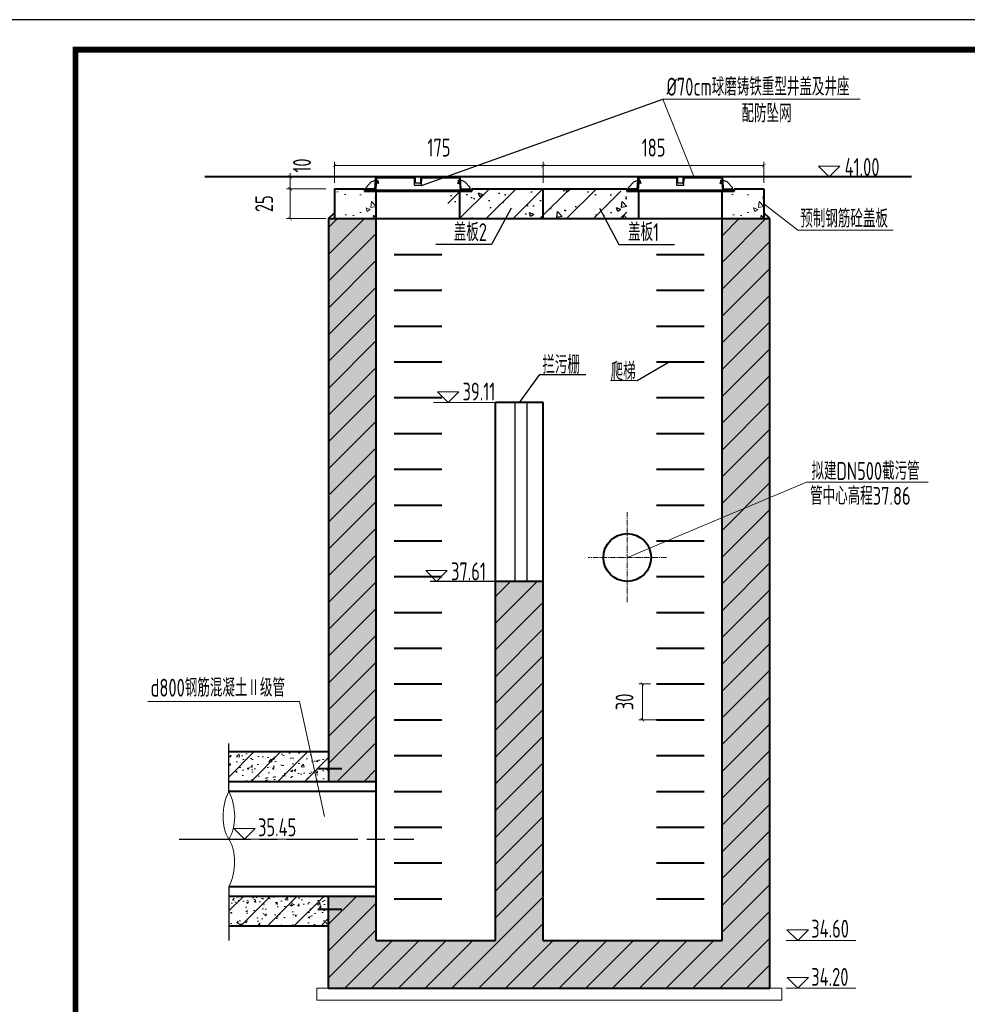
# Model space of a CAD drawing. Header units: millimetres. Extents: x 65530 to 130460, y -103607 to -18875.
# Tile 60 of 73: x 96875 to 98464, y -48231 to -46581. Entities that reach past the tile are written whole.
import ezdxf

# ---------------------------------------------------------------- set-up
doc = ezdxf.new("R2010")
doc.units = ezdxf.units.MM
doc.header["$LTSCALE"] = 0.5
doc.linetypes.add('ACAD_ISO08W100', pattern=[36, 24, -3, 6, -3])
doc.linetypes.add('CENTER2', pattern=[28.575, 19.05, -3.175, 3.175, -3.175])
doc.layers.add('图层2', color=3, linetype='ACAD_ISO08W100')
for name, color, linetype, lineweight in [('标注线', 4, 'Continuous', 13), ('粗线', 1, 'Continuous', 40), ('细实线', 7, 'Continuous', 25), ('细线', 3, 'Continuous', 25), ('虚线', 3, 'Continuous', 20)]:
    doc.layers.add(name, color=color, linetype=linetype, lineweight=lineweight)
doc.styles.add('HzTxt', font='tssdeng.shx', dxfattribs={"width": 0.7, "bigfont": 'hztxt.shx'})
doc.dimstyles.new('75', dxfattribs={"dimtxt": 45, "dimasz": 12, "dimexe": 12, "dimexo": 12, "dimgap": 15, "dimtad": 1, "dimdec": 0, "dimlfac": 0.5, "dimtxsty": 'HzTxt', "dimblk": 'ARCHTICK', "dimcen": 2.5, "dimclrd": 256, "dimclre": 256, "dimclrt": 256, "dimadec": 0, "dimazin": 0, "dimtfac": 1, "dimtdec": 0, "dimtmove": 2, "dimatfit": 2, "dimfxl": 0, "dimlwd": -1, "dimlwe": -1, "dimarcsym": 0})

# ---------------------------------------------------------------- blocks, each defined once
blk = doc.blocks.new('_ArchTick')
at = {"color": 0, "linetype": 'ByBlock', "const_width": 0.15}
blk.add_lwpolyline([(-0.5, -0.5), (0.5, 0.5)], dxfattribs=at)
blk = doc.blocks.new('*D182')
at = {"layer": 'Defpoints', "color": 0}
for p in [(97328.7, -46864.2), (97398.8, -46864.2), (97398.8, -46914.2)]:
    blk.add_point(p, dxfattribs=at)
at = {"layer": '标注线'}
for p, q in [((97388.8, -46864.2), (97322.7, -46864.2)), ((97328.7, -46914.2), (97328.7, -46864.2)), ((97388.8, -46914.2), (97322.7, -46914.2))]:
    blk.add_line(p, q, dxfattribs=at)
at = {"layer": '标注线', "xscale": 6, "yscale": 6, "zscale": 6}
for p, rotation in [((97328.7, -46864.2), 90), ((97328.7, -46914.2), 270)]:
    blk.add_blockref('_ArchTick', p, dxfattribs=dict(at, rotation=rotation))
at = {"layer": '标注线', "insert": (97285.2, -46889.2), "char_height": 30, "attachment_point": 5, "rotation": 90, "style": 'HzTxt'}
blk.add_mtext('25', dxfattribs=at)
blk = doc.blocks.new('*D183')
at = {"layer": 'Defpoints', "color": 0}
for p in [(97328.7, -46844.2), (97398.8, -46844.2), (97398.8, -46864.2)]:
    blk.add_point(p, dxfattribs=at)
at = {"layer": '标注线'}
for p, q in [((97328.7, -46844.2), (97328.7, -46838.2)), ((97388.8, -46844.2), (97322.7, -46844.2)), ((97328.7, -46864.2), (97328.7, -46844.2)), ((97388.8, -46864.2), (97322.7, -46864.2)), ((97328.7, -46864.2), (97328.7, -46870.2))]:
    blk.add_line(p, q, dxfattribs=at)
at = {"layer": '标注线', "xscale": 6, "yscale": 6, "zscale": 6}
for p, rotation in [((97328.7, -46844.2), 270), ((97328.7, -46864.2), 90)]:
    blk.add_blockref('_ArchTick', p, dxfattribs=dict(at, rotation=rotation))
at = {"layer": '标注线', "insert": (97348.6, -46825.2), "char_height": 30, "attachment_point": 5, "rotation": 90, "style": 'HzTxt'}
blk.add_mtext('10', dxfattribs=at)
blk = doc.blocks.new('*D184')
at = {"layer": 'Defpoints', "color": 0}
for p in [(97943.2, -47694.2), (97919.5, -47754.2), (97956, -47754.2)]:
    blk.add_point(p, dxfattribs=at)
at = {"layer": '标注线'}
for p, q in [((97933.2, -47694.2), (97913.5, -47694.2)), ((97919.5, -47694.2), (97919.5, -47754.2)), ((97946, -47754.2), (97913.5, -47754.2))]:
    blk.add_line(p, q, dxfattribs=at)
at = {"layer": '标注线', "xscale": 6, "yscale": 6, "zscale": 6}
for p, rotation in [((97919.5, -47694.2), 90), ((97919.5, -47754.2), 270)]:
    blk.add_blockref('_ArchTick', p, dxfattribs=dict(at, rotation=rotation))
at = {"layer": '标注线', "insert": (97889.5, -47724.2), "char_height": 30, "attachment_point": 5, "rotation": 90, "style": 'HzTxt'}
blk.add_mtext('30', dxfattribs=at)
blk = doc.blocks.new('*D372')
at = {"layer": 'Defpoints', "color": 0}
for p in [(97753.2, -46825.2), (97403.2, -46864.2), (97753.2, -46864.2)]:
    blk.add_point(p, dxfattribs=at)
at = {"layer": '标注线'}
for p, q in [((97403.2, -46854.2), (97403.2, -46819.2)), ((97753.2, -46854.2), (97753.2, -46819.2)), ((97403.2, -46825.2), (97753.2, -46825.2))]:
    blk.add_line(p, q, dxfattribs=at)
at = {"layer": '标注线', "xscale": 6, "yscale": 6, "zscale": 6, "rotation": 180}
blk.add_blockref('_ArchTick', (97403.2, -46825.2), dxfattribs=at)
at = {"layer": '标注线', "xscale": 6, "yscale": 6, "zscale": 6}
blk.add_blockref('_ArchTick', (97753.2, -46825.2), dxfattribs=at)
at = {"layer": '标注线', "insert": (97578.2, -46795.2), "char_height": 30, "attachment_point": 5, "style": 'HzTxt'}
blk.add_mtext('175', dxfattribs=at)
blk = doc.blocks.new('*D371')
at = {"layer": 'Defpoints', "color": 0}
for p in [(97753.2, -46825.2), (97753.2, -46864.2), (98123.2, -46864.2)]:
    blk.add_point(p, dxfattribs=at)
at = {"layer": '标注线'}
for p, q in [((97753.2, -46854.2), (97753.2, -46819.2)), ((98123.2, -46854.2), (98123.2, -46819.2)), ((98123.2, -46825.2), (97753.2, -46825.2))]:
    blk.add_line(p, q, dxfattribs=at)
at = {"layer": '标注线', "xscale": 6, "yscale": 6, "zscale": 6, "rotation": 180}
blk.add_blockref('_ArchTick', (97753.2, -46825.2), dxfattribs=at)
at = {"layer": '标注线', "xscale": 6, "yscale": 6, "zscale": 6}
blk.add_blockref('_ArchTick', (98123.2, -46825.2), dxfattribs=at)
at = {"layer": '标注线', "insert": (97938.2, -46795.2), "char_height": 30, "attachment_point": 5, "style": 'HzTxt'}
blk.add_mtext('185', dxfattribs=at)

msp = doc.modelspace()

# ---------------------------------------------------------------- hatches: boundary and pattern name
h = msp.add_hatch()
h.set_pattern_fill('AR-CONC', color=4, scale=0.4, style=0)
h.set_pattern_definition([(130, (97893.236, -46914.22), (-72.874, -6.376), [7.62, -83.82]), (185, (97893.236, -46914.22), (14.097, 76.423), [6.096, -67.056]), (79.55, (97887.16, -46914.75), (-58.777, 70.047), [6.476, -71.236]), (133.816, (97893.24, -46893.9), (-108.432, -16.817), [11.43, -125.73]), (83.364, (97884.2, -46895.3), (-94.96, 98.97), [9.714, -106.854]), (188.816, (97893.24, -46893.9), (-94.96, 98.97), [9.144, -100.584]), (159, (97883.076, -46898.98), (-60.646, -40.906), [7.62, -83.82]), (214, (97883.076, -46898.98), (-24.72, 73.675), [6.096, -67.056]), (108.55, (97878.02, -46902.39), (-85.367, 32.77), [6.476, -71.236]), (142.5, (97893.236, -46914.222), (-1.2354, 33.822), [0, -66.2432, 0, -68.072, 0, -67.31]), (172.5, (97893.236, -46914.22), (-26.728, 40.0722), [0, -38.8112, 0, -64.7192, 0, -25.654]), (212.5, (97915.893, -46914.222), (-54.2362, -2.2915), [0, -25.4, 0, -79.248, 0, -105.156]), (222.5, (97926.053, -46914.22), (-59.252, 10.1706), [0, -33.02, 0, -52.629, 0, -74.676])])
h.paths.add_polyline_path([(97593.23, -46868.22), (97613.23, -46868.22), (97613.23, -46864.22), (97873.24, -46864.22), (97873.24, -46868.22), (97893.24, -46868.22), (97893.24, -46914.22), (97593.23, -46914.22)])
at = {"layer": '标注线'}
h = msp.add_hatch(dxfattribs=at)
h.set_pattern_fill('AR-CONC', color=256, scale=0.4)
h.set_pattern_definition([(130, (97473.234, -46914.22), (-72.874, -6.376), [7.62, -83.82]), (185, (97473.234, -46914.22), (14.1, 76.42), [6.096, -67.056]), (79.55, (97467.16, -46914.75), (-58.78, 70.047), [6.476, -71.236]), (133.82, (97473.23, -46893.9), (-108.43, -16.82), [11.43, -125.73]), (83.36, (97464.2, -46895.3), (-94.96, 98.97), [9.714, -106.854]), (188.82, (97473.23, -46893.9), (-94.96, 98.97), [9.144, -100.584]), (159, (97463.074, -46898.98), (-60.646, -40.906), [7.62, -83.82]), (214, (97463.074, -46898.98), (-24.72, 73.675), [6.096, -67.056]), (108.55, (97458.02, -46902.39), (-85.37, 32.77), [6.476, -71.236]), (142.5, (97473.234, -46914.222), (-1.2354, 33.822), [0, -66.243, 0, -68.072, 0, -67.31]), (172.5, (97473.234, -46914.22), (-26.728, 40.072), [0, -38.811, 0, -64.719, 0, -25.654]), (212.5, (97495.89, -46914.222), (-54.236, -2.2915), [0, -25.4, 0, -79.248, 0, -105.156]), (222.5, (97506.05, -46914.22), (-59.252, 10.17), [0, -33.02, 0, -52.629, 0, -74.676])])
h.paths.add_polyline_path([(97453.23, -46864.22), (97453.23, -46868.22), (97473.23, -46868.22), (97473.23, -46914.22), (97403.23, -46914.22), (97403.23, -46864.22)])
h = msp.add_hatch(dxfattribs=at)
h.set_pattern_fill('ANSI31', color=256, scale=10)
h.set_pattern_definition([(45, (-20, 80), (-22.45064, 22.45064), [])])
h.paths.add_polyline_path([(97593.23, -46868.22), (97613.23, -46868.22), (97613.23, -46864.22), (97873.24, -46864.22), (97873.24, -46868.22), (97893.24, -46868.22), (97893.24, -46914.22), (97593.23, -46914.22)])
h = msp.add_hatch(dxfattribs=at)
h.set_pattern_fill('AR-CONC', color=256, scale=0.4)
h.set_pattern_definition([(130, (98123.237, -46914.22), (-72.874, -6.376), [7.62, -83.82]), (185, (98123.24, -46914.22), (14.1, 76.42), [6.096, -67.056]), (79.55, (98117.164, -46914.75), (-58.78, 70.047), [6.476, -71.236]), (133.82, (98123.24, -46893.9), (-108.43, -16.82), [11.43, -125.73]), (83.36, (98114.2, -46895.3), (-94.96, 98.97), [9.714, -106.854]), (188.82, (98123.24, -46893.9), (-94.96, 98.97), [9.144, -100.584]), (159, (98113.077, -46898.98), (-60.646, -40.906), [7.62, -83.82]), (214, (98113.08, -46898.98), (-24.72, 73.675), [6.096, -67.056]), (108.55, (98108.02, -46902.39), (-85.37, 32.77), [6.476, -71.236]), (142.5, (98123.237, -46914.222), (-1.2354, 33.822), [0, -66.243, 0, -68.072, 0, -67.31]), (172.5, (98123.237, -46914.22), (-26.728, 40.072), [0, -38.811, 0, -64.719, 0, -25.654]), (212.5, (98145.893, -46914.222), (-54.236, -2.2915), [0, -25.4, 0, -79.248, 0, -105.156]), (222.5, (98156.053, -46914.22), (-59.252, 10.17), [0, -33.02, 0, -52.629, 0, -74.676])])
h.paths.add_polyline_path([(98073.24, -46868.22), (98073.24, -46864.22), (98123.24, -46864.22), (98123.24, -46914.22), (98053.24, -46914.22), (98053.24, -46868.22)])
h = msp.add_hatch(dxfattribs=at)
h.set_pattern_fill('AR-CONC', color=256, scale=0.2)
h.set_pattern_definition([(50, (0, 80), (36.436934, -3.187817), [3.81, -41.91]), (355, (0, 80), (-7.048565, 38.211329), [3.048, -33.528]), (100.451, (3.036, 79.734), (29.3885, 35.023338), [3.238, -35.618]), (46.1842, (0, 90.16), (54.215808, -8.408466), [5.715, -62.865]), (96.6356, (4.52, 89.46), (47.480847, 49.48511), [4.857, -53.427]), (351.184, (0, 90.16), (47.48092, 49.485024), [4.572, -50.292]), (21, (5.08, 87.62), (30.322976, -20.453104), [3.81, -41.91]), (326, (5.08, 87.62), (12.360406, 36.837593), [3.048, -33.528]), (71.4514, (7.607, 85.916), (42.683298, 16.384572), [3.238, -35.618]), (37.5, (0, 80), (0.6177207, 16.9110078), [0, -33.1216, 0, -34.036, 0, -33.655]), (7.5, (0, 80), (13.3639325, 20.036115), [0, -19.4056, 0, -32.3596, 0, -12.827]), (327.5, (-11.328, 80), (27.118119, -1.1457488), [0, -12.7, 0, -39.624, 0, -52.578]), (317.5, (-16.408, 80), (29.6258363, 5.085298), [0, -16.51, 0, -26.3144, 0, -37.338])])
h.paths.add_polyline_path([(98133.24, -46914.22), (98053.24, -46914.22), (98053.24, -47293.37), (98133.24, -47259.73)])
h.paths.add_polyline_path([(97393.23, -47858.2), (97473.23, -47858.2), (97473.23, -46914.22), (97393.23, -46914.22)])
h.paths.add_polyline_path([(97473.23, -48050.2), (97393.23, -48050.2), (97393.23, -48204.2), (98133.24, -48204.2), (98133.24, -47259.73), (98053.24, -47293.37), (98053.24, -48124.2), (97753.24, -48124.2), (97753.24, -47522.2), (97673.23, -47522.2), (97673.23, -48124.2), (97473.23, -48124.2)])
h = msp.add_hatch(dxfattribs=at)
h.set_pattern_fill('ANSI31', color=256, scale=10)
h.set_pattern_definition([(45, (0, 80), (-22.45064, 22.45064), [])])
h.paths.add_polyline_path([(98133.24, -46914.22), (98053.24, -46914.22), (98053.24, -47293.37), (98133.24, -47259.73)])
h.paths.add_polyline_path([(97393.23, -47858.2), (97473.23, -47858.2), (97473.23, -46914.22), (97393.23, -46914.22)])
h.paths.add_polyline_path([(97473.23, -48050.2), (97393.23, -48050.2), (97393.23, -48204.2), (98133.24, -48204.2), (98133.24, -47259.73), (98053.24, -47293.37), (98053.24, -48124.2), (97753.24, -48124.2), (97753.24, -47522.2), (97673.23, -47522.2), (97673.23, -48124.2), (97473.23, -48124.2)])
h = msp.add_hatch(dxfattribs=at)
h.set_pattern_fill('AR-CONC', color=256, scale=0.2)
h.set_pattern_definition([(50, (0, 0), (36.436934, -3.187817), [3.81, -41.91]), (355, (0, 0), (-7.048565, 38.211329), [3.048, -33.528]), (100.451, (3.036, -0.266), (29.3885, 35.023338), [3.238, -35.618]), (46.1842, (0, 10.16), (54.215808, -8.408466), [5.715, -62.865]), (96.6356, (4.52, 9.46), (47.480847, 49.48511), [4.857, -53.427]), (351.184, (0, 10.16), (47.48092, 49.485024), [4.572, -50.292]), (21, (5.08, 7.62), (30.322976, -20.453104), [3.81, -41.91]), (326, (5.08, 7.62), (12.360406, 36.837593), [3.048, -33.528]), (71.4514, (7.607, 5.916), (42.683298, 16.384572), [3.238, -35.618]), (37.5, (0, 0), (0.6177207, 16.9110078), [0, -33.1216, 0, -34.036, 0, -33.655]), (7.5, (0, 0), (13.3639325, 20.036115), [0, -19.4056, 0, -32.3596, 0, -12.827]), (327.5, (-11.328, 0), (27.118119, -1.1457488), [0, -12.7, 0, -39.624, 0, -52.578]), (317.5, (-16.408, 0), (29.6258363, 5.085298), [0, -16.51, 0, -26.3144, 0, -37.338])])
h.paths.add_polyline_path([(97393.23, -48100.2), (97393.23, -48050.2), (97225.82, -48050.2), (97225.82, -48100.2)])
h.paths.add_polyline_path([(97393.23, -47858.2), (97393.23, -47808.2), (97225.82, -47808.2), (97225.82, -47858.2)])
h = msp.add_hatch(dxfattribs=at)
h.set_pattern_fill('ANSI31', color=256, scale=10)
h.paths.add_polyline_path([(97225.82, -48050.2), (97225.82, -48100.2), (97393.23, -48100.2), (97393.23, -48050.2)])
h.paths.add_polyline_path([(97225.82, -47808.2), (97225.82, -47858.2), (97393.23, -47858.2), (97393.23, -47808.2)])
at = {"layer": '细线', "linetype": 'Continuous', "lineweight": 25}
h = msp.add_hatch(dxfattribs=at)
h.set_pattern_fill('ANSI31', color=256, scale=0.2, angle=90, style=0)
h.set_pattern_definition([(135, (95052.8532, -46923.8698), (-0.4490128, -0.4490128), [])])
h.paths.add_polyline_path([(97475.22, -46849.75), (97475.62, -46851.97), (97473.21, -46852.06), (97474, -46849.76), (97473.48, -46849.77), (97473.48, -46849.75), (97471.83, -46849.75), (97471.45, -46854.15), (97476.51, -46854.15), (97476.44, -46853.84)])
h.paths.add_polyline_path([(97473.37, -46844.24), (97471.89, -46844.21), (97472.02, -46849.75), (97473.48, -46849.75)])
h = msp.add_hatch(dxfattribs=at)
h.set_pattern_fill('ANSI31', color=256, scale=0.2, angle=90, style=0)
h.set_pattern_definition([(45, (100033.6139, -46923.92345), (0.4490128, -0.4490128), [])])
h.paths.add_polyline_path([(97611.24, -46849.8), (97610.84, -46852.03), (97613.26, -46852.11), (97612.47, -46849.82), (97612.98, -46849.82), (97612.98, -46849.8), (97614.64, -46849.8), (97615.01, -46854.2), (97609.95, -46854.2), (97610.02, -46853.89)])
h.paths.add_polyline_path([(97613.1, -46844.29), (97614.57, -46844.27), (97614.45, -46849.8), (97612.98, -46849.8)])
h = msp.add_hatch(dxfattribs=at)
h.set_pattern_fill('ANSI31', color=256, scale=0.2, angle=90, style=0)
h.set_pattern_definition([(135, (95492.8556, -46923.8698), (-0.4490128, -0.4490128), [])])
h.paths.add_polyline_path([(97915.22, -46849.75), (97915.62, -46851.97), (97913.21, -46852.06), (97914, -46849.76), (97913.49, -46849.77), (97913.49, -46849.75), (97911.83, -46849.75), (97911.46, -46854.15), (97916.52, -46854.15), (97916.45, -46853.84)])
h.paths.add_polyline_path([(97913.37, -46844.24), (97911.9, -46844.21), (97912.02, -46849.75), (97913.49, -46849.75)])
h = msp.add_hatch(dxfattribs=at)
h.set_pattern_fill('ANSI31', color=256, scale=0.2, angle=90, style=0)
h.set_pattern_definition([(45, (100473.6163, -46923.92345), (0.4490128, -0.4490128), [])])
h.paths.add_polyline_path([(98051.25, -46849.8), (98050.85, -46852.03), (98053.26, -46852.11), (98052.47, -46849.82), (98052.99, -46849.82), (98052.99, -46849.8), (98054.64, -46849.8), (98055.02, -46854.2), (98049.96, -46854.2), (98050.03, -46853.89)])
h.paths.add_polyline_path([(98053.1, -46844.29), (98054.57, -46844.27), (98054.45, -46849.8), (98052.99, -46849.8)])
h = msp.add_hatch(dxfattribs=at)
h.set_pattern_fill('ANSI31', color=256, scale=0.2, angle=90, style=0)
h.set_pattern_definition([(135, (95052.8532, -46925.8698), (-0.4490128, -0.4490128), [])])
h.paths.add_polyline_path([(97473.23, -46856.15), (97471.45, -46856.15), (97470.75, -46864.42), (97457.12, -46864.14), (97457.12, -46863.15), (97455.79, -46863.15), (97455.27, -46866.15), (97472.28, -46866.15)])
h = msp.add_hatch(dxfattribs=at)
h.set_pattern_fill('ANSI31', color=256, scale=0.2, angle=90, style=0)
h.set_pattern_definition([(45, (100033.6139, -46925.92345), (0.4490128, -0.4490128), [])])
h.paths.add_polyline_path([(97613.24, -46856.2), (97615.01, -46856.2), (97615.72, -46864.48), (97629.34, -46864.19), (97629.34, -46863.2), (97630.68, -46863.2), (97631.2, -46866.2), (97614.19, -46866.2)])
h = msp.add_hatch(dxfattribs=at)
h.set_pattern_fill('ANSI31', color=256, scale=0.2, angle=90, style=0)
h.set_pattern_definition([(135, (95492.8556, -46925.8698), (-0.4490128, -0.4490128), [])])
h.paths.add_polyline_path([(97913.23, -46856.15), (97911.46, -46856.15), (97910.75, -46864.42), (97897.13, -46864.14), (97897.13, -46863.15), (97895.79, -46863.15), (97895.27, -46866.15), (97912.28, -46866.15)])
h = msp.add_hatch(dxfattribs=at)
h.set_pattern_fill('ANSI31', color=256, scale=0.2, angle=90, style=0)
h.set_pattern_definition([(45, (100473.6163, -46925.92345), (0.4490128, -0.4490128), [])])
h.paths.add_polyline_path([(98053.24, -46856.2), (98055.02, -46856.2), (98055.72, -46864.48), (98069.35, -46864.19), (98069.35, -46863.2), (98070.68, -46863.2), (98071.2, -46866.2), (98054.19, -46866.2)])

# ---------------------------------------------------------------- linework, layer by layer
at = {"color": 4}
for p, q in [((97910.91, -47185.52), (97964.08, -47154.22)), ((97713.24, -47222.2), (97747.2, -47175.63))]:
    msp.add_line(p, q, dxfattribs=at)
for p, q in [((97705.76, -47222.2), (97705.76, -47522.2)), ((97725.76, -47222.2), (97725.76, -47522.2))]:
    msp.add_line(p, q)
msp.add_lwpolyline([(96718.76, -49550.72), (100918.76, -49550.72), (100918.76, -46580.72), (96718.76, -46580.72)], close=True)
at = {"const_width": 10}
msp.add_lwpolyline([(96968.76, -46630.72), (100868.76, -46630.72), (100868.76, -49500.72), (96968.76, -49500.72), (96968.76, -46630.72)], dxfattribs=at)
at = {"layer": '图层2', "ltscale": 10}
msp.add_line((97142.38, -47954.2), (97536.05, -47954.2), dxfattribs=at)
at = {"layer": '标注线'}
for p, q in [((98284.58, -46713.97), (97953.78, -46713.97)), ((97953.78, -46713.97), (98006.54, -46844.79)), ((97501.83, -46844.2), (97502.24, -46845.1)), ((97911.9, -46844.21), (97911.9, -46844.2)), ((98054.57, -46844.27), (98054.57, -46844.2)), ((98180.36, -46933.56), (98123.24, -46889.22)), ((98340.05, -46933.56), (98180.36, -46933.56)), ((97910.91, -47185.52), (97865.76, -47185.52)), ((97687.54, -47222.2), (97569.35, -47222.2)), ((98194.59, -47355.9), (97894.24, -47482.2)), ((98194.59, -47355.9), (98398.78, -47355.9)), ((97344.56, -47723.67), (97090.27, -47723.67)), ((97344.56, -47723.67), (97386.44, -47916.08)), ((97233, -47954.2), (97349.53, -47954.2)), ((98160.76, -48124.2), (98277.28, -48124.2)), ((97373.23, -48224.2), (97373.23, -48204.2)), ((97373.23, -48204.2), (97393.23, -48204.2)), ((98153.24, -48204.2), (98133.24, -48204.2)), ((98153.24, -48224.2), (98153.24, -48204.2)), ((98160.76, -48204.2), (98277.28, -48204.2)), ((97373.23, -48224.2), (98153.24, -48224.2))]:
    msp.add_line(p, q, dxfattribs=at)
for points in [[(98232.86, -46844.2), (98250.82, -46826.24), (98214.91, -46826.24)], [(97593.52, -47222.2), (97611.47, -47204.24), (97575.56, -47204.24)], [(97574.12, -47522.2), (97592.08, -47504.24), (97556.17, -47504.24)], [(97252.1, -47954.2), (97270.06, -47936.24), (97234.15, -47936.24)], [(98179.86, -48124.2), (98197.82, -48106.24), (98161.9, -48106.24)], [(98179.97, -48204.2), (98197.92, -48186.24), (98162.01, -48186.24)]]:
    msp.add_lwpolyline(points, close=True, dxfattribs=at)
msp.add_ellipse((97261.22, -47906.22), major_axis=(12.72, 64.69), ratio=0.6687788, start_param=1.188686, end_param=2.5278058, dxfattribs=at)
at = {"layer": '标注线', "extrusion": (0, 0, -1)}
for centre, major_axis, ratio, start_param, end_param in [((97190.58, -47906.22), (-13.12, 64.37), 0.6707472, 1.1913535, 2.537647), ((97190.58, -48002.07), (12.6, 64.65), 0.6697427, 0.6165648, 1.9529545)]:
    msp.add_ellipse(centre, major_axis=major_axis, ratio=ratio, start_param=start_param, end_param=end_param, dxfattribs=at)
at = {"layer": '粗线'}
for p, q in [((98370.49, -46844.2), (97185.42, -46844.2)), ((97403.23, -46864.22), (97453.23, -46864.22)), ((97403.23, -46864.22), (97403.23, -46914.22)), ((97453.23, -46864.22), (97453.23, -46868.22)), ((97453.23, -46868.22), (97633.23, -46868.22)), ((97473.23, -48124.2), (97473.23, -46868.22)), ((97613.23, -46914.22), (97613.23, -46868.22)), ((97633.23, -46864.22), (97893.24, -46864.22)), ((97633.23, -46864.22), (97633.23, -46868.22)), ((97753.23, -46914.22), (97753.23, -46864.22)), ((97893.24, -46864.22), (97893.24, -46868.22)), ((97893.24, -46868.22), (98073.24, -46868.22)), ((97913.24, -46914.22), (97913.24, -46868.22)), ((98053.24, -48124.2), (98053.24, -46868.22)), ((98073.24, -46864.22), (98123.24, -46864.22)), ((98073.24, -46864.22), (98073.24, -46868.22)), ((98123.24, -46864.22), (98123.24, -46914.22)), ((97393.23, -46914.22), (97403.23, -46904.22)), ((98133.24, -46914.22), (98123.24, -46904.22)), ((97393.23, -46914.22), (98133.24, -46914.22)), ((97393.23, -46914.22), (97393.23, -47858.2)), ((98133.24, -48204.2), (98133.24, -46914.22)), ((97503.23, -46974.22), (97583.23, -46974.22)), ((97943.24, -46974.22), (98023.24, -46974.22)), ((97503.23, -47034.22), (97583.23, -47034.22)), ((97943.24, -47034.22), (98023.24, -47034.22)), ((97503.23, -47094.22), (97583.23, -47094.22)), ((97943.24, -47094.22), (98023.24, -47094.22)), ((97503.23, -47154.22), (97583.23, -47154.22)), ((97943.24, -47154.22), (98023.24, -47154.22)), ((97503.23, -47214.22), (97583.23, -47214.22)), ((97943.24, -47214.22), (98023.24, -47214.22)), ((97673.23, -48124.2), (97673.23, -47222.2)), ((97753.24, -47222.2), (97673.23, -47222.2)), ((97753.24, -48124.2), (97753.24, -47222.2)), ((97503.23, -47274.22), (97583.23, -47274.22)), ((97943.24, -47274.22), (98023.24, -47274.22)), ((97503.23, -47334.22), (97583.23, -47334.22)), ((97943.24, -47334.22), (98023.24, -47334.22)), ((97503.23, -47394.22), (97583.23, -47394.22)), ((97943.24, -47394.22), (98023.24, -47394.22)), ((97503.23, -47454.22), (97583.23, -47454.22)), ((97943.24, -47454.22), (98023.24, -47454.22)), ((97503.23, -47514.22), (97583.23, -47514.22)), ((97943.24, -47514.22), (98023.24, -47514.22)), ((97753.24, -47522.2), (97673.23, -47522.2)), ((97503.23, -47574.22), (97583.23, -47574.22)), ((97943.24, -47574.22), (98023.24, -47574.22)), ((97503.23, -47634.22), (97583.23, -47634.22)), ((97943.24, -47634.22), (98023.24, -47634.22)), ((97503.23, -47694.22), (97583.23, -47694.22)), ((97943.24, -47694.22), (98023.24, -47694.22)), ((97503.23, -47754.22), (97583.23, -47754.22)), ((97943.24, -47754.22), (98023.24, -47754.22)), ((97393.23, -47808.2), (97225.82, -47808.2)), ((97503.23, -47814.22), (97583.23, -47814.22)), ((97943.24, -47814.22), (98023.24, -47814.22)), ((97415.29, -47836.37), (97375.29, -47836.37)), ((97473.23, -47858.2), (97225.82, -47858.2)), ((97473.23, -47874.2), (97225.82, -47874.2)), ((97503.23, -47874.22), (97583.23, -47874.22)), ((97943.24, -47874.22), (98023.24, -47874.22)), ((97503.23, -47934.22), (97583.23, -47934.22)), ((97943.24, -47934.22), (98023.24, -47934.22)), ((97503.23, -47994.22), (97583.23, -47994.22)), ((97943.24, -47994.22), (98023.24, -47994.22)), ((97473.23, -48034.2), (97225.82, -48034.2)), ((97473.23, -48050.2), (97225.82, -48050.2)), ((97393.23, -48204.2), (97393.23, -48050.2)), ((97503.23, -48054.22), (97583.23, -48054.22)), ((97943.24, -48054.22), (98023.24, -48054.22)), ((97415.29, -48072.03), (97375.29, -48072.03)), ((97393.23, -48100.2), (97225.82, -48100.2)), ((97473.23, -48124.2), (97673.23, -48124.2)), ((97753.24, -48124.2), (98053.24, -48124.2)), ((97393.23, -48204.2), (98133.24, -48204.2))]:
    msp.add_line(p, q, dxfattribs=at)
msp.add_circle((97894.05, -47482.2), 40, dxfattribs=at)
at = {"layer": '细实线'}
for p, q in [((97548.96, -46858.45), (97953.78, -46713.97)), ((97699.1, -46896.43), (97666.51, -46957.35)), ((97847.36, -46896.43), (97879.95, -46957.35)), ((97666.51, -46957.35), (97573.01, -46957.35)), ((97879.95, -46957.35), (97973.46, -46957.35)), ((97747.2, -47175.63), (97824.42, -47175.63)), ((97673.23, -47522.2), (97563.34, -47522.2)), ((97225.82, -47874.2), (97225.82, -47794.18)), ((97225.82, -48034.2), (97225.82, -48124.44))]:
    msp.add_line(p, q, dxfattribs=at)
at = {"layer": '细线', "linetype": 'Continuous', "lineweight": 25}
for p, q in [((97455.94, -46862.19), (97464.81, -46852.4)), ((97464.81, -46852.4), (97472.02, -46849.68)), ((97470.75, -46864.42), (97471.83, -46849.75)), ((97470.8, -46864.3), (97471.63, -46854.3)), ((97471.8, -46844.2), (97612.97, -46844.2)), ((97471.8, -46845.6), (97536.77, -46845.6)), ((97471.9, -46849.81), (97471.89, -46844.21)), ((97471.89, -46844.21), (97473.49, -46844.24)), ((97472.02, -46849.68), (97471.89, -46844.21)), ((97471.89, -46844.21), (97473.37, -46844.24)), ((97472.27, -46866.24), (97473.23, -46854.15)), ((97473.23, -46854.15), (97472.27, -46866.24)), ((97473.21, -46852.06), (97474.02, -46849.69)), ((97473.21, -46852.06), (97475.62, -46851.97)), ((97476.8, -46855.04), (97473.23, -46854.15)), ((97473.37, -46844.24), (97473.48, -46849.77)), ((97473.48, -46849.77), (97475.22, -46849.75)), ((97473.49, -46844.24), (97473.49, -46845.04)), ((97473.49, -46844.24), (97473.49, -46845.04)), ((97475.62, -46851.96), (97475.21, -46849.69)), ((97475.22, -46849.75), (97476.8, -46855.04)), ((97476.8, -46855.04), (97476.5, -46854.09)), ((97586.53, -46844.79), (97502.1, -46844.8)), ((97502.53, -46844.79), (97502.53, -46844.26)), ((97506.53, -46844.79), (97506.53, -46844.26)), ((97510.53, -46844.79), (97510.53, -46844.26)), ((97514.53, -46844.79), (97514.53, -46844.26)), ((97518.53, -46844.79), (97518.53, -46844.26)), ((97522.53, -46844.79), (97522.53, -46844.26)), ((97526.53, -46844.79), (97526.53, -46844.26)), ((97530.53, -46844.79), (97530.53, -46844.26)), ((97534.53, -46844.79), (97534.53, -46844.26)), ((97537.07, -46858.16), (97537.17, -46846)), ((97548.17, -46844.8), (97538.37, -46844.8)), ((97538.53, -46844.79), (97538.53, -46844.26)), ((97538.73, -46854.57), (97538.77, -46845.2)), ((97547.33, -46854.97), (97539.13, -46854.97)), ((97542.53, -46844.79), (97542.53, -46844.26)), ((97546.53, -46844.79), (97546.53, -46844.26)), ((97547.73, -46854.57), (97547.77, -46845.2)), ((97549.08, -46858.18), (97549.36, -46845.99)), ((97549.76, -46845.6), (97612.97, -46845.6)), ((97550.53, -46844.79), (97550.53, -46844.26)), ((97554.53, -46844.79), (97554.53, -46844.26)), ((97558.53, -46844.79), (97558.53, -46844.26)), ((97562.53, -46844.79), (97562.53, -46844.26)), ((97566.53, -46844.79), (97566.53, -46844.26)), ((97570.53, -46844.79), (97570.53, -46844.26)), ((97574.53, -46844.79), (97574.53, -46844.26)), ((97578.53, -46844.79), (97578.53, -46844.26)), ((97582.53, -46844.79), (97582.53, -46844.26)), ((97586.53, -46844.79), (97586.53, -46844.26)), ((97611.24, -46849.8), (97609.66, -46855.09)), ((97609.66, -46855.09), (97609.97, -46854.14)), ((97609.66, -46855.09), (97613.24, -46854.2)), ((97610.85, -46852.01), (97611.25, -46849.75)), ((97613.26, -46852.11), (97610.85, -46852.03)), ((97612.98, -46849.82), (97611.24, -46849.8)), ((97613.26, -46852.11), (97612.44, -46849.74)), ((97614.57, -46844.27), (97612.97, -46844.29)), ((97613.1, -46844.31), (97612.98, -46849.82)), ((97614.57, -46844.27), (97613.1, -46844.29)), ((97614.2, -46866.3), (97613.24, -46854.2)), ((97613.24, -46854.2), (97614.2, -46866.3)), ((97614.45, -46849.73), (97614.57, -46844.27)), ((97621.66, -46852.45), (97614.45, -46849.73)), ((97614.56, -46849.87), (97614.57, -46844.27)), ((97615.72, -46864.48), (97614.64, -46849.8)), ((97615.67, -46864.35), (97614.83, -46854.35)), ((97630.53, -46862.24), (97621.66, -46852.45)), ((97895.94, -46862.19), (97904.81, -46852.4)), ((97904.81, -46852.4), (97912.02, -46849.68)), ((97910.75, -46864.42), (97911.83, -46849.75)), ((97910.8, -46864.3), (97911.64, -46854.3)), ((97911.8, -46844.2), (98052.97, -46844.2)), ((97911.8, -46845.6), (97976.77, -46845.6)), ((97911.91, -46849.81), (97911.9, -46844.21)), ((97911.9, -46844.21), (97913.5, -46844.24)), ((97912.02, -46849.68), (97911.9, -46844.21)), ((97911.9, -46844.21), (97913.37, -46844.24)), ((97912.27, -46866.24), (97913.23, -46854.15)), ((97913.23, -46854.15), (97912.27, -46866.24)), ((97913.21, -46852.06), (97914.03, -46849.69)), ((97913.21, -46852.06), (97915.62, -46851.97)), ((97916.81, -46855.04), (97913.23, -46854.15)), ((97913.37, -46844.24), (97913.49, -46849.77)), ((97913.49, -46849.77), (97915.22, -46849.75)), ((97913.5, -46844.24), (97913.5, -46845.04)), ((97913.5, -46844.24), (97913.5, -46845.04)), ((97915.62, -46851.96), (97915.22, -46849.69)), ((97915.22, -46849.75), (97916.81, -46855.04)), ((97916.81, -46855.04), (97916.5, -46854.09)), ((98026.54, -46844.79), (97942.1, -46844.8)), ((97942.54, -46844.79), (97942.54, -46844.26)), ((97946.54, -46844.79), (97946.54, -46844.26)), ((97950.54, -46844.79), (97950.54, -46844.26)), ((97954.54, -46844.79), (97954.54, -46844.26)), ((97958.54, -46844.79), (97958.54, -46844.26)), ((97962.54, -46844.79), (97962.54, -46844.26)), ((97966.54, -46844.79), (97966.54, -46844.26)), ((97970.54, -46844.79), (97970.54, -46844.26)), ((97974.54, -46844.79), (97974.54, -46844.26)), ((97977.07, -46858.16), (97977.17, -46846)), ((97988.17, -46844.8), (97978.37, -46844.8)), ((97978.54, -46844.79), (97978.54, -46844.26)), ((97978.73, -46854.57), (97978.77, -46845.2)), ((97987.33, -46854.97), (97979.13, -46854.97)), ((97982.54, -46844.79), (97982.54, -46844.26)), ((97986.54, -46844.79), (97986.54, -46844.26)), ((97987.73, -46854.57), (97987.77, -46845.2)), ((97989.08, -46858.18), (97989.36, -46845.99)), ((97989.76, -46845.6), (98052.97, -46845.6)), ((97990.54, -46844.79), (97990.54, -46844.26)), ((97994.54, -46844.79), (97994.54, -46844.26)), ((97998.54, -46844.79), (97998.54, -46844.26)), ((98002.54, -46844.79), (98002.54, -46844.26)), ((98006.54, -46844.79), (98006.54, -46844.26)), ((98010.54, -46844.79), (98010.54, -46844.26)), ((98014.54, -46844.79), (98014.54, -46844.26)), ((98018.54, -46844.79), (98018.54, -46844.26)), ((98022.54, -46844.79), (98022.54, -46844.26)), ((98026.54, -46844.79), (98026.54, -46844.26)), ((98051.25, -46849.8), (98049.67, -46855.09)), ((98049.67, -46855.09), (98049.97, -46854.14)), ((98049.67, -46855.09), (98053.24, -46854.2)), ((98050.85, -46852.01), (98051.26, -46849.75)), ((98053.26, -46852.11), (98050.85, -46852.03)), ((98052.99, -46849.82), (98051.25, -46849.8)), ((98053.26, -46852.11), (98052.45, -46849.74)), ((98054.57, -46844.27), (98052.97, -46844.29)), ((98053.1, -46844.31), (98052.99, -46849.82)), ((98054.57, -46844.27), (98053.1, -46844.29)), ((98054.2, -46866.3), (98053.24, -46854.2)), ((98053.24, -46854.2), (98054.2, -46866.3)), ((98054.45, -46849.73), (98054.57, -46844.27)), ((98061.66, -46852.45), (98054.45, -46849.73)), ((98054.57, -46849.87), (98054.57, -46844.27)), ((98055.72, -46864.48), (98054.64, -46849.8)), ((98055.67, -46864.35), (98054.84, -46854.35)), ((98070.53, -46862.24), (98061.66, -46852.45)), ((97455.27, -46866.15), (97455.96, -46862.15)), ((97455.27, -46866.15), (97472.27, -46866.15)), ((97455.79, -46863.15), (97457.12, -46863.15)), ((97457.12, -46864.14), (97457.12, -46863.15)), ((97470.75, -46864.42), (97457.12, -46864.14)), ((97548.68, -46858.57), (97537.46, -46858.57)), ((97547.73, -46858.57), (97538.79, -46858.57)), ((97631.2, -46866.2), (97614.2, -46866.2)), ((97615.72, -46864.48), (97629.34, -46864.19)), ((97629.34, -46864.19), (97629.34, -46863.2)), ((97630.68, -46863.2), (97629.34, -46863.2)), ((97631.2, -46866.2), (97630.51, -46862.2)), ((97895.27, -46866.15), (97895.96, -46862.15)), ((97895.27, -46866.15), (97912.27, -46866.15)), ((97895.79, -46863.15), (97897.13, -46863.15)), ((97897.13, -46864.14), (97897.13, -46863.15)), ((97910.75, -46864.42), (97897.13, -46864.14)), ((97988.68, -46858.57), (97977.47, -46858.57)), ((97987.73, -46858.57), (97978.8, -46858.57)), ((98071.2, -46866.2), (98054.2, -46866.2)), ((98055.72, -46864.48), (98069.35, -46864.19)), ((98069.35, -46864.19), (98069.35, -46863.2)), ((98070.68, -46863.2), (98069.35, -46863.2)), ((98071.2, -46866.2), (98070.51, -46862.2))]:
    msp.add_line(p, q, dxfattribs=at)
at = {"layer": '细线'}
for p, q in [((97614.2, -46866.2), (97472.27, -46866.24)), ((98054.2, -46866.2), (97912.27, -46866.24))]:
    msp.add_line(p, q, dxfattribs=at)
at = {"layer": '细线', "linetype": 'Continuous', "lineweight": 25}
for centre, start, end in [((97536.77, -46846), 359.43181, 90), ((97538.37, -46845.2), 359.75451, 90), ((97539.13, -46854.57), 179.75451, 270), ((97547.33, -46854.57), 270, 359.75451), ((97548.17, -46845.2), 90, 179.75451), ((97549.76, -46846), 90, 178.4346), ((97976.77, -46846), 359.43181, 90), ((97978.37, -46845.2), 359.75451, 90), ((97979.13, -46854.57), 179.75451, 270), ((97987.33, -46854.57), 270, 359.75451), ((97988.17, -46845.2), 90, 179.75451), ((97989.76, -46846), 90, 178.4346), ((97537.46, -46858.17), 179.43181, 270), ((97548.68, -46858.17), 270, 358.4346), ((97977.47, -46858.17), 179.43181, 270), ((97988.68, -46858.17), 270, 358.4346)]:
    msp.add_arc(centre, 0.4, start, end, dxfattribs=at)
at = {"layer": '虚线', "linetype": 'CENTER2'}
for p, q in [((97894.05, -47557.1), (97894.05, -47406.4)), ((97960.04, -47482.2), (97828.44, -47482.2))]:
    msp.add_line(p, q, dxfattribs=at)

# ---------------------------------------------------------------- texts
at = {"layer": '标注线', "style": 'HzTxt', "width": 0.7}
for s, height, p in [('%%C70cm球磨铸铁重型井盖及井座', 30, (97959.89, -46708.06)), ('配防坠网', 30.002, (98085.65, -46752.65)), ('41.00', 30, (98258.62, -46842.69)), ('预制钢筋砼盖板', 30, (98184.25, -46929.08)), ('盖板2', 30, (97603.09, -46951.84)), ('盖板1', 30, (97895.36, -46951.84)), ('拦污栅', 30, (97751.71, -47174.06)), ('爬梯', 30, (97866.08, -47185.52)), ('39.11', 30, (97617.85, -47219)), ('拟建DN500截污管', 30, (98202.99, -47352.22)), ('管中心高程37.86', 30, (98200.63, -47393.89)), ('37.61', 30, (97598.46, -47520.52)), ('d800钢筋混凝土Ⅱ级管', 30, (97094.73, -47715.42)), ('35.45', 30, (97274.81, -47949.41)), ('34.60', 30, (98202.56, -48119.41)), ('34.20', 30, (98202.56, -48200.25))]:
    msp.add_text(s, height=height, dxfattribs=at).set_placement(p)

# ---------------------------------------------------------------- dimensions: what is measured, and where the dimension line sits
at = {"layer": '标注线'}
dim = msp.add_linear_dim(base=(97753.23, -46825.22), p1=(97403.23, -46864.22), p2=(97753.23, -46864.22), dimstyle='75', override={"dimtxt": 30, "dimasz": 6, "dimexe": 6, "dimexo": 10}, dxfattribs=at)
dim.commit()
dim.dimension.update_dxf_attribs({"geometry": '*D372', "text_midpoint": (97578.23, -46795.22)})
for base, p1, p2, angle, picture, middle in [((97753.23, -46825.22), (98123.24, -46864.22), (97753.23, -46864.22), 180, '*D371', (97938.23, -46795.22)), ((97328.67, -46864.22), (97398.83, -46914.22), (97398.83, -46864.22), 90, '*D182', (97285.17, -46889.22)), ((97919.51, -47754.22), (97943.24, -47694.22), (97955.98, -47754.22), 90, '*D184', (97889.51, -47724.22))]:
    dim = msp.add_linear_dim(base=base, p1=p1, p2=p2, angle=angle, dimstyle='75', override={"dimtxt": 30, "dimasz": 6, "dimexe": 6, "dimexo": 10}, dxfattribs=at)
    dim.commit()
    dim.dimension.update_dxf_attribs({"geometry": picture, "text_midpoint": middle})
dim = msp.add_linear_dim(base=(97328.67, -46844.2), p1=(97398.83, -46864.22), p2=(97398.83, -46844.2), angle=90, dimstyle='75', override={"dimtxt": 30, "dimasz": 6, "dimexe": 6, "dimexo": 10}, dxfattribs=at)
dim.commit()
dim.dimension.update_dxf_attribs({"geometry": '*D183', "text_midpoint": (97348.62, -46825.24), "dimtype": 160})

doc.saveas('drawing.dxf')
